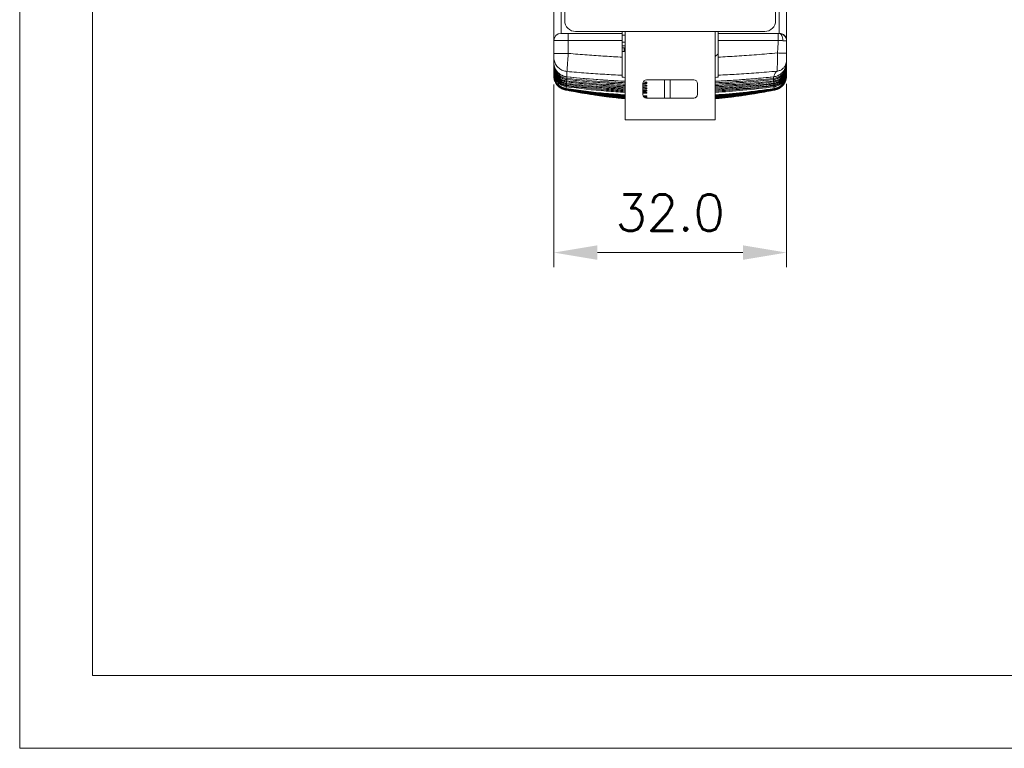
# Model space of a CAD drawing. Header units: millimetres. Extents: x 0 to 420, y 0 to 297.
# Tile 1 of 21: x 0 to 135, y 0 to 100. Entities that reach past the tile are written whole.
import ezdxf

# ---------------------------------------------------------------- set-up
doc = ezdxf.new("R2010")
doc.units = ezdxf.units.MM
doc.layers.get('0').update_dxf_attribs({"linetype": 'CONTINUOUS', "lineweight": 13})
doc.layers.get('Defpoints').update_dxf_attribs({"linetype": 'CONTINUOUS', "lineweight": 13})
doc.layers.add('Dimension', color=2, linetype='CONTINUOUS', lineweight=9)
doc.layers.add('Line', color=3, linetype='CONTINUOUS', lineweight=25)
doc.styles.get("Standard").update_dxf_attribs({"font": 'romans.shx'})
doc.dimstyles.new('yutana', dxfattribs={"dimtxt": 3.5, "dimasz": 3, "dimexe": 1, "dimexo": 0.6, "dimgap": 1.5, "dimtad": 1, "dimdec": 1, "dimzin": 0, "dimdsep": 46, "dimtxsty": 'Standard', "dimcen": 0, "dimadec": 0, "dimazin": 0, "dimtp": 0.01, "dimtm": 0.01, "dimtfac": 1, "dimtdec": 1, "dimtmove": 0, "dimatfit": 3, "dimfxl": 1, "dimtolj": 1, "dimtzin": 0, "dimlwd": 0, "dimlwe": 0, "dimarcsym": 0})

# ---------------------------------------------------------------- blocks, each defined once
blk = doc.blocks.new('*D6')
at = {"layer": 'Defpoints', "color": 0, "ltscale": 5}
for p in [(73.42, 92.51), (105.42, 92.62), (105.42, 68.19)]:
    blk.add_point(p, dxfattribs=at)
at = {"layer": 'Dimension', "color": 0, "lineweight": 0, "ltscale": 5}
for p, q in [((73.42, 91.31), (73.42, 66.19)), ((105.42, 91.42), (105.42, 66.19)), ((79.42, 68.19), (99.42, 68.19))]:
    blk.add_line(p, q, dxfattribs=at)
at = {"layer": 'Dimension', "color": 0, "ltscale": 5}
for points in [[(79.42, 69.19), (79.42, 67.19), (73.42, 68.19)], [(99.42, 69.19), (99.42, 67.19), (105.42, 68.19)]]:
    blk.add_solid(points, dxfattribs=at)
at = {"layer": 'Dimension', "color": 0, "ltscale": 5, "insert": (89.42, 73.69), "char_height": 5, "attachment_point": 5}
blk.add_mtext('\\A1;32.0', dxfattribs=at)

msp = doc.modelspace()

# ---------------------------------------------------------------- linework, layer by layer
at = {"ltscale": 5}
for points in [[(0, 0), (420, 0), (420, 297), (0, 297)], [(10, 10), (410, 10), (410, 287), (10, 287)]]:
    msp.add_lwpolyline(points, close=True, dxfattribs=at)
at = {"layer": 'Line', "color": 7, "linetype": 'Continuous', "lineweight": 0}
for p, q in [((73.42, 94.37), (73.42, 205.34)), ((105.42, 93.37), (105.42, 204.71)), ((74.42, 98.35), (74.42, 200.35)), ((104.42, 98.35), (104.42, 200.35)), ((74.92, 100.1), (74.92, 198.6)), ((103.92, 100.1), (103.92, 198.6)), ((82.82, 98.35), (74.42, 98.35)), ((75.42, 95.59), (75.42, 98.35)), ((76.42, 98.6), (102.42, 98.6)), ((82.82, 92.31), (82.82, 98.6)), ((82.82, 98.12), (83.22, 98.12)), ((83.22, 98.6), (83.22, 86.45)), ((95.62, 86.45), (95.62, 98.6)), ((96.02, 92.31), (96.02, 98.6)), ((104.42, 98.35), (96.02, 98.35)), ((104.26, 97.35), (104.26, 98.35)), ((82.82, 97.35), (73.42, 97.35)), ((82.82, 97.12), (83.22, 97.12)), ((82.82, 96.65), (83.22, 96.65)), ((82.82, 96.65), (83.22, 96.65)), ((82.82, 96.35), (83.22, 96.35)), ((83.12, 95.85), (83.12, 96.35)), ((104.26, 97.35), (96.02, 97.35)), ((73.42, 95.59), (75.42, 95.59)), ((83.22, 95.85), (82.82, 95.85)), ((95.62, 95.15), (96.02, 95.55)), ((73.42, 94.37), (73.45, 94.03)), ((73.42, 94.13), (73.44, 94.13)), ((73.42, 94.13), (73.42, 94)), ((73.42, 94), (73.45, 93.65)), ((73.42, 93.79), (73.44, 93.79)), ((73.42, 93.79), (73.42, 93.66)), ((73.42, 93.66), (73.45, 93.31)), ((73.42, 93.48), (73.43, 93.48)), ((73.42, 93.48), (73.42, 93.37)), ((105.29, 94), (105.29, 94)), ((105.42, 93.79), (105.38, 93.79)), ((105.42, 94.13), (105.39, 94.13)), ((105.39, 93.66), (105.42, 94)), ((105.39, 93.32), (105.42, 93.66)), ((105.42, 93.48), (105.4, 93.48)), ((73.42, 93.21), (73.44, 93.21)), ((73.42, 93.21), (73.42, 93.12)), ((73.42, 92.99), (73.43, 92.99)), ((73.42, 92.99), (73.42, 92.75)), ((73.42, 92.67), (73.43, 92.67)), ((73.42, 92.67), (73.42, 92.62)), ((73.42, 92.57), (73.43, 92.57)), ((75.21, 92.37), (75.21, 92.37)), ((103.63, 92.37), (103.63, 92.37)), ((105.42, 92.66), (105.38, 92.66)), ((105.42, 93.21), (105.4, 93.21)), ((105.42, 92.99), (105.4, 92.99)), ((105.42, 92.57), (105.41, 92.57)), ((105.42, 93.21), (105.42, 93.12)), ((105.42, 92.99), (105.42, 92.75)), ((105.42, 92.66), (105.42, 92.62)), ((75.17, 91.38), (75.17, 91.38)), ((75.19, 91.67), (75.19, 91.67)), ((75.2, 92), (75.2, 92)), ((85.67, 89.95), (85.67, 91.45)), ((86.17, 91.95), (92.67, 91.95)), ((86.19, 91.65), (86.21, 91.65)), ((86.19, 91.24), (86.21, 91.24)), ((86.19, 90.87), (86.21, 90.87)), ((88.62, 89.45), (88.62, 91.95)), ((89.42, 91.95), (89.42, 89.46)), ((93.17, 91.45), (93.17, 89.95)), ((103.63, 92), (103.64, 92)), ((103.65, 91.67), (103.65, 91.67)), ((103.66, 91.38), (103.66, 91.38)), ((92.67, 89.45), (86.17, 89.45)), ((86.19, 90.53), (86.21, 90.53)), ((83.22, 86.45), (95.62, 86.45))]:
    msp.add_line(p, q, dxfattribs=at)
for centre, radius, start, end in [((76.42, 100.1), 1.5, 180, 270), ((102.42, 100.1), 1.5, 270, 0), ((74.42, 97.35), 1, 90, 180), ((86.17, 91.45), 0.5, 90, 180), ((92.67, 91.45), 0.5, 0, 90), ((86.17, 89.95), 0.5, 180, 270), ((92.67, 89.95), 0.5, 270, 0)]:
    msp.add_arc(centre, radius, start, end, dxfattribs=at)
for points, knots in [([(104.35, 98.35), (104.46, 98.35), (104.69, 98.32), (104.99, 98.17), (105.23, 97.93), (105.38, 97.63), (105.42, 97.41), (105.42, 97.3)], [0, 0, 0, 0, 0.333863, 0.666837, 0.999595, 1.331048, 1.66227, 1.66227, 1.66227, 1.66227]), ([(104.92, 97.34), (104.92, 97.47), (104.9, 97.72), (104.78, 98.05), (104.6, 98.28), (104.43, 98.35), (104.35, 98.35)], [0, 0, 0, 0, 0.388512, 0.739279, 1.02714, 1.260147, 1.260147, 1.260147, 1.260147]), ([(105.42, 97.41), (105.42, 97.5), (105.39, 97.67), (105.28, 97.9), (105.11, 98.1), (104.9, 98.25), (104.66, 98.33), (104.5, 98.35), (104.42, 98.35)], [0, 0, 0, 0, 0.254914, 0.516889, 0.77248, 1.025036, 1.278128, 1.518943, 1.518943, 1.518943, 1.518943]), ([(104.26, 97.35), (104.26, 97.15), (104.25, 96.77), (104.22, 96.2), (104.19, 95.84), (104.17, 95.66)], [0, 0, 0, 0, 0.601434, 1.165951, 1.694314, 1.694314, 1.694314, 1.694314]), ([(104.92, 97.34), (104.82, 97.34), (104.6, 97.35), (104.38, 97.35), (104.26, 97.35)], [0, 0, 0, 0, 0.3135593, 0.6587207, 0.6587207, 0.6587207, 0.6587207]), ([(105.42, 97.3), (105.42, 97.3), (105.37, 97.31), (105.32, 97.32), (105.21, 97.33), (105.08, 97.34), (104.98, 97.34), (104.92, 97.34)], [0, 0, 0, 0, 0.0252436, 0.0932702, 0.202065, 0.3425448, 0.5011567, 0.5011567, 0.5011567, 0.5011567]), ([(73.42, 95.09), (73.42, 94.9), (73.48, 94.5), (73.73, 93.96), (74.14, 93.52), (74.65, 93.22), (75.04, 93.12), (75.23, 93.11)], [0, 0, 0, 0, 0.587062, 1.174459, 1.762409, 2.350945, 2.9399, 2.9399, 2.9399, 2.9399]), ([(75.23, 93.11), (75.24, 93.15), (75.25, 93.28), (75.27, 93.55), (75.29, 93.94), (75.33, 94.43), (75.37, 94.99), (75.4, 95.39), (75.42, 95.59)], [0, 0, 0, 0, 0.126902, 0.398506, 0.798248, 1.301671, 1.877848, 2.491868, 2.491868, 2.491868, 2.491868]), ([(82.82, 95.08), (82.04, 95.12), (80.44, 95.2), (77.97, 95.37), (76.28, 95.51), (75.42, 95.59)], [0, 0, 0, 0, 2.336347, 4.808919, 7.418162, 7.418162, 7.418162, 7.418162]), ([(104.17, 95.66), (103.21, 95.57), (101.35, 95.4), (98.63, 95.21), (96.87, 95.12), (96.02, 95.08)], [0, 0, 0, 0, 2.887254, 5.611043, 8.171984, 8.171984, 8.171984, 8.171984]), ([(104.17, 95.66), (104.17, 95.59), (104.17, 95.44), (104.17, 95.23), (104.17, 95.01), (104.16, 94.8), (104.16, 94.6), (104.16, 94.4), (104.16, 94.22), (104.16, 94.05), (104.15, 93.88), (104.15, 93.74), (104.15, 93.6), (104.14, 93.49), (104.14, 93.38), (104.13, 93.3), (104.13, 93.24), (104.12, 93.19), (104.11, 93.16), (104.11, 93.15)], [0, 0, 0, 0, 0.219761, 0.438148, 0.653134, 0.863079, 1.066374, 1.261471, 1.446886, 1.621215, 1.783142, 1.931448, 2.065028, 2.182888, 2.284168, 2.368144, 2.434252, 2.482139, 2.511826, 2.511826, 2.511826, 2.511826]), ([(105.42, 95.66), (105.42, 95.64), (105.3, 95.62), (105.16, 95.61), (104.87, 95.61), (104.54, 95.63), (104.3, 95.65), (104.17, 95.66)], [0, 0, 0, 0, 0.070492, 0.24936, 0.526215, 0.874981, 1.261678, 1.261678, 1.261678, 1.261678]), ([(75.21, 92.15), (75.05, 92.16), (74.73, 92.24), (74.29, 92.46), (73.92, 92.78), (73.63, 93.19), (73.46, 93.64), (73.42, 93.97), (73.42, 94.13)], [0, 0, 0, 0, 0.487289, 0.974158, 1.460839, 1.947781, 2.435227, 2.923377, 2.923377, 2.923377, 2.923377]), ([(75.19, 91.8), (75.03, 91.82), (74.72, 91.89), (74.28, 92.12), (73.91, 92.44), (73.63, 92.84), (73.46, 93.3), (73.42, 93.62), (73.42, 93.79)], [0, 0, 0, 0, 0.485316, 0.970105, 1.454667, 1.939399, 2.424536, 2.910291, 2.910291, 2.910291, 2.910291]), ([(75.18, 91.49), (75.02, 91.51), (74.7, 91.59), (74.27, 91.82), (73.91, 92.14), (73.63, 92.54), (73.46, 92.99), (73.42, 93.32), (73.42, 93.48)], [0, 0, 0, 0, 0.483131, 0.965623, 1.447857, 1.930182, 2.412818, 2.895993, 2.895993, 2.895993, 2.895993]), ([(73.45, 94.03), (73.46, 93.98), (73.5, 93.77), (73.64, 93.41), (73.92, 93.01), (74.29, 92.69), (74.73, 92.46), (75.05, 92.39), (75.21, 92.37)], [0, 0, 0, 0, 0.148323, 0.638216, 1.127791, 1.616867, 2.105307, 2.593222, 2.593222, 2.593222, 2.593222]), ([(73.45, 94.03), (73.48, 93.85), (73.59, 93.49), (73.91, 93.01), (74.35, 92.64), (74.81, 92.44), (75.11, 92.38), (75.21, 92.37)], [0, 0, 0, 0, 0.538399, 1.114742, 1.690761, 2.265153, 2.591148, 2.591148, 2.591148, 2.591148]), ([(73.45, 93.65), (73.46, 93.6), (73.5, 93.4), (73.63, 93.05), (73.92, 92.64), (74.29, 92.32), (74.72, 92.09), (75.04, 92.02), (75.2, 92)], [0, 0, 0, 0, 0.139543, 0.627155, 1.11449, 1.601416, 2.087813, 2.573859, 2.573859, 2.573859, 2.573859]), ([(73.45, 93.65), (73.48, 93.47), (73.59, 93.12), (73.9, 92.65), (74.34, 92.27), (74.7, 92.11), (74.88, 92.06)], [0, 0, 0, 0, 0.526975, 1.101011, 1.674915, 2.247469, 2.247469, 2.247469, 2.247469]), ([(105.29, 94), (105.26, 93.93), (105.15, 93.73), (104.9, 93.45), (104.53, 93.23), (104.25, 93.17), (104.11, 93.15)], [0, 0, 0, 0, 0.250464, 0.676311, 1.10127, 1.525387, 1.525387, 1.525387, 1.525387]), ([(105.04, 93.18), (105.05, 93.2), (105.18, 93.38), (105.36, 93.77), (105.42, 94.16), (105.42, 94.35)], [0, 0, 0, 0, 0.088253, 0.66874, 1.24862, 1.24862, 1.24862, 1.24862]), ([(105.42, 94.13), (105.42, 93.97), (105.38, 93.64), (105.26, 93.34), (105.18, 93.19)], [0, 0, 0, 0, 0.4888918, 0.9767388, 0.9767388, 0.9767388, 0.9767388]), ([(105.29, 94), (105.33, 94.09), (105.4, 94.28), (105.42, 94.49), (105.42, 94.59)], [0, 0, 0, 0, 0.2898757, 0.6040128, 0.6040128, 0.6040128, 0.6040128]), ([(73.42, 93.37), (73.42, 93.21), (73.46, 92.89), (73.63, 92.43), (73.91, 92.03), (74.27, 91.71), (74.7, 91.48), (75.02, 91.4), (75.18, 91.38)], [0, 0, 0, 0, 0.482575, 0.965071, 1.447348, 1.929368, 2.41104, 2.893516, 2.893516, 2.893516, 2.893516]), ([(75.16, 91.23), (75.01, 91.25), (74.69, 91.33), (74.26, 91.56), (73.9, 91.88), (73.63, 92.28), (73.46, 92.73), (73.42, 93.05), (73.42, 93.21)], [0, 0, 0, 0, 0.480706, 0.960652, 1.44032, 1.920007, 2.399923, 2.8803, 2.8803, 2.8803, 2.8803]), ([(73.42, 93.12), (73.42, 92.96), (73.46, 92.64), (73.63, 92.19), (73.9, 91.79), (74.26, 91.46), (74.69, 91.24), (75, 91.16), (75.16, 91.13)], [0, 0, 0, 0, 0.479691, 0.959294, 1.438693, 1.917895, 2.396827, 2.875971, 2.875971, 2.875971, 2.875971]), ([(75.15, 91.01), (74.96, 91.03), (74.59, 91.14), (74.1, 91.45), (73.72, 91.89), (73.47, 92.41), (73.42, 92.8), (73.42, 92.99)], [0, 0, 0, 0, 0.572862, 1.144653, 1.716207, 2.28784, 2.85999, 2.85999, 2.85999, 2.85999]), ([(73.42, 92.75), (73.42, 92.56), (73.47, 92.18), (73.71, 91.66), (74.09, 91.22), (74.57, 90.91), (74.93, 90.8), (75.12, 90.77)], [0, 0, 0, 0, 0.56719, 1.134134, 1.700873, 2.267407, 2.834499, 2.834499, 2.834499, 2.834499]), ([(75.03, 90.71), (74.87, 90.74), (74.53, 90.85), (74.08, 91.15), (73.71, 91.58), (73.47, 92.1), (73.42, 92.48), (73.42, 92.67)], [0, 0, 0, 0, 0.484893, 1.048778, 1.612366, 2.175876, 2.739713, 2.739713, 2.739713, 2.739713]), ([(73.42, 92.62), (73.42, 92.44), (73.47, 92.06), (73.71, 91.54), (74.07, 91.11), (74.53, 90.81), (74.86, 90.7), (75.01, 90.67)], [0, 0, 0, 0, 0.56261, 1.124941, 1.687073, 2.249056, 2.725426, 2.725426, 2.725426, 2.725426]), ([(75.08, 90.6), (74.9, 90.63), (74.54, 90.75), (74.07, 91.06), (73.7, 91.49), (73.47, 92.01), (73.42, 92.38), (73.42, 92.57)], [0, 0, 0, 0, 0.560551, 1.119703, 1.678548, 2.237257, 2.796209, 2.796209, 2.796209, 2.796209]), ([(73.42, 92.55), (73.42, 92.36), (73.47, 91.99), (73.7, 91.47), (74.06, 91.04), (74.53, 90.72), (74.89, 90.61), (75.07, 90.58)], [0, 0, 0, 0, 0.557509, 1.114696, 1.671676, 2.228544, 2.786363, 2.786363, 2.786363, 2.786363]), ([(73.5, 91.97), (73.5, 91.97), (73.44, 92.15), (73.42, 92.34), (73.42, 92.52)], [0, 0, 0, 0, 0.0066822, 0.5601675, 0.5601675, 0.5601675, 0.5601675]), ([(73.42, 92.51), (73.42, 92.33), (73.47, 91.96), (73.7, 91.45), (74.05, 91.02), (74.51, 90.7), (74.86, 90.58), (75.05, 90.55)], [0, 0, 0, 0, 0.551784, 1.103196, 1.654373, 2.205459, 2.757641, 2.757641, 2.757641, 2.757641]), ([(73.45, 93.31), (73.46, 93.27), (73.5, 93.07), (73.63, 92.72), (73.91, 92.32), (74.28, 91.99), (74.71, 91.77), (75.03, 91.69), (75.19, 91.67)], [0, 0, 0, 0, 0.130682, 0.615837, 1.100748, 1.585333, 2.069482, 2.553464, 2.553464, 2.553464, 2.553464]), ([(73.45, 93.31), (73.48, 93.14), (73.59, 92.79), (73.9, 92.32), (74.34, 91.94), (74.69, 91.79), (74.87, 91.73)], [0, 0, 0, 0, 0.515301, 1.08685, 1.65845, 2.228972, 2.228972, 2.228972, 2.228972]), ([(75.21, 92.15), (75.2, 92.16), (75.21, 92.21), (75.21, 92.29), (75.22, 92.35), (75.22, 92.37)], [0, 0, 0, 0, 0.0464659, 0.1547568, 0.2239833, 0.2239833, 0.2239833, 0.2239833]), ([(75.2, 92), (75.2, 92.02), (75.2, 92.05), (75.21, 92.1), (75.21, 92.13), (75.21, 92.15)], [0, 0, 0, 0, 0.0475859, 0.0959419, 0.1449746, 0.1449746, 0.1449746, 0.1449746]), ([(75.21, 92.37), (75.22, 92.45), (75.22, 92.61), (75.23, 92.85), (75.23, 93.02), (75.23, 93.11)], [0, 0, 0, 0, 0.2312187, 0.4765595, 0.7358396, 0.7358396, 0.7358396, 0.7358396]), ([(75.21, 92.37), (76.4, 92.24), (78.87, 92.02), (81.54, 91.84), (83.02, 91.77), (83.22, 91.76)], [0, 0, 0, 0, 3.588538, 7.429119, 8.028593, 8.028593, 8.028593, 8.028593]), ([(83.22, 91.56), (82.38, 91.59), (79.7, 91.73), (77.03, 91.96), (75.21, 92.15)], [0, 0, 0, 0, 2.527919, 8.03225, 8.03225, 8.03225, 8.03225]), ([(82.82, 92.59), (82.02, 92.62), (80.38, 92.71), (77.85, 92.88), (76.12, 93.02), (75.23, 93.11)], [0, 0, 0, 0, 2.392982, 4.927379, 7.60349, 7.60349, 7.60349, 7.60349]), ([(95.62, 91.76), (96.37, 91.79), (98.12, 91.89), (100.79, 92.09), (102.72, 92.27), (103.63, 92.37)], [0, 0, 0, 0, 2.253877, 5.267338, 8.039857, 8.039857, 8.039857, 8.039857]), ([(103.63, 92.15), (102.22, 92), (99.55, 91.76), (96.88, 91.61), (95.62, 91.56)], [0, 0, 0, 0, 4.255316, 8.033299, 8.033299, 8.033299, 8.033299]), ([(104.11, 93.15), (103.16, 93.06), (101.31, 92.9), (98.61, 92.72), (96.87, 92.63), (96.02, 92.59)], [0, 0, 0, 0, 2.862959, 5.5662, 8.110051, 8.110051, 8.110051, 8.110051]), ([(103.63, 92.15), (103.64, 92.16), (103.62, 92.21), (103.62, 92.29), (103.62, 92.35), (103.62, 92.37)], [0, 0, 0, 0, 0.0464736, 0.1547825, 0.2241179, 0.2241179, 0.2241179, 0.2241179]), ([(103.63, 92.37), (103.73, 92.38), (104.02, 92.43), (104.47, 92.62), (104.83, 92.92), (104.99, 93.12), (105.04, 93.18)], [0, 0, 0, 0, 0.297577, 0.871631, 1.445857, 1.660266, 1.660266, 1.660266, 1.660266]), ([(103.63, 92.37), (103.83, 92.39), (104.21, 92.49), (104.69, 92.78), (104.94, 93.04), (105.04, 93.18)], [0, 0, 0, 0, 0.582998, 1.165361, 1.659554, 1.659554, 1.659554, 1.659554]), ([(104.11, 93.15), (104.06, 93.11), (103.96, 93.02), (103.86, 92.86), (103.78, 92.71), (103.72, 92.54), (103.67, 92.43), (103.63, 92.37)], [0, 0, 0, 0, 0.2055735, 0.3875659, 0.5586621, 0.7315566, 0.924919, 0.924919, 0.924919, 0.924919]), ([(103.63, 92), (103.8, 92.02), (104.12, 92.09), (104.55, 92.32), (104.92, 92.64), (105.11, 92.91), (105.19, 93.06)], [0, 0, 0, 0, 0.486599, 0.973446, 1.460542, 1.947766, 1.947766, 1.947766, 1.947766]), ([(104.9, 92.79), (104.8, 92.67), (104.55, 92.46), (104.11, 92.24), (103.79, 92.16), (103.63, 92.15)], [0, 0, 0, 0, 0.486569, 0.972944, 1.459527, 1.459527, 1.459527, 1.459527]), ([(103.63, 92.15), (103.63, 92.13), (103.63, 92.1), (103.63, 92.05), (103.63, 92.02), (103.63, 92)], [0, 0, 0, 0, 0.0492181, 0.0975405, 0.144975, 0.144975, 0.144975, 0.144975]), ([(105.19, 92.85), (105.11, 92.71), (104.92, 92.44), (104.56, 92.12), (104.12, 91.89), (103.8, 91.82), (103.64, 91.8)], [0, 0, 0, 0, 0.484914, 0.969378, 1.453704, 1.938246, 1.938246, 1.938246, 1.938246]), ([(103.65, 91.67), (103.81, 91.69), (104.13, 91.77), (104.56, 91.99), (104.93, 92.32), (105.18, 92.69), (105.29, 92.95), (105.33, 93.07)], [0, 0, 0, 0, 0.484487, 0.969074, 1.453839, 1.938652, 2.304318, 2.304318, 2.304318, 2.304318]), ([(105.36, 93), (105.32, 92.84), (105.21, 92.54), (104.93, 92.14), (104.56, 91.82), (104.13, 91.59), (103.82, 91.51), (103.66, 91.49)], [0, 0, 0, 0, 0.483032, 0.965552, 1.447705, 1.929767, 2.412053, 2.412053, 2.412053, 2.412053]), ([(103.66, 91.38), (103.82, 91.4), (104.14, 91.48), (104.57, 91.71), (104.93, 92.03), (105.21, 92.43), (105.32, 92.74), (105.36, 92.89)], [0, 0, 0, 0, 0.482136, 0.964238, 1.446451, 1.928646, 2.410708, 2.410708, 2.410708, 2.410708]), ([(105.42, 93.21), (105.42, 93.05), (105.38, 92.73), (105.21, 92.28), (104.93, 91.88), (104.57, 91.56), (104.14, 91.33), (103.83, 91.25), (103.67, 91.23)], [0, 0, 0, 0, 0.481145, 0.961461, 1.441358, 1.920963, 2.400515, 2.880301, 2.880301, 2.880301, 2.880301]), ([(103.68, 91.13), (103.84, 91.16), (104.15, 91.24), (104.58, 91.46), (104.94, 91.79), (105.21, 92.19), (105.38, 92.64), (105.42, 92.96), (105.42, 93.12)], [0, 0, 0, 0, 0.479499, 0.958868, 1.438278, 1.917615, 2.396798, 2.875971, 2.875971, 2.875971, 2.875971]), ([(105.42, 92.99), (105.42, 92.83), (105.38, 92.51), (105.21, 92.06), (104.94, 91.66), (104.58, 91.34), (104.16, 91.11), (103.85, 91.03), (103.69, 91.01)], [0, 0, 0, 0, 0.478098, 0.955441, 1.432453, 1.909236, 2.385997, 2.863, 2.863, 2.863, 2.863]), ([(103.72, 90.77), (103.87, 90.79), (104.18, 90.87), (104.6, 91.11), (104.95, 91.43), (105.22, 91.82), (105.38, 92.27), (105.42, 92.59), (105.42, 92.75)], [0, 0, 0, 0, 0.473357, 0.946292, 1.419158, 1.891871, 2.364421, 2.837026, 2.837026, 2.837026, 2.837026]), ([(105.42, 92.66), (105.42, 92.51), (105.38, 92.19), (105.22, 91.75), (104.95, 91.35), (104.6, 91.03), (104.19, 90.8), (103.88, 90.71), (103.73, 90.69)], [0, 0, 0, 0, 0.471066, 0.941515, 1.411784, 1.881925, 2.352078, 2.822479, 2.822479, 2.822479, 2.822479]), ([(103.74, 90.65), (103.89, 90.67), (104.2, 90.76), (104.61, 90.99), (104.96, 91.31), (105.22, 91.71), (105.38, 92.15), (105.42, 92.47), (105.42, 92.62)], [0, 0, 0, 0, 0.46952, 0.938679, 1.407736, 1.876623, 2.345352, 2.814188, 2.814188, 2.814188, 2.814188]), ([(105.42, 92.57), (105.42, 92.41), (105.38, 92.1), (105.22, 91.66), (104.96, 91.27), (104.62, 90.95), (104.21, 90.71), (103.91, 90.62), (103.75, 90.6)], [0, 0, 0, 0, 0.466965, 0.933377, 1.399673, 1.865877, 2.332096, 2.798558, 2.798558, 2.798558, 2.798558]), ([(103.76, 90.57), (103.92, 90.6), (104.22, 90.69), (104.62, 90.93), (104.96, 91.25), (105.22, 91.64), (105.38, 92.08), (105.42, 92.39), (105.42, 92.55)], [0, 0, 0, 0, 0.46535, 0.93024, 1.395005, 1.859592, 2.324041, 2.788645, 2.788645, 2.788645, 2.788645]), ([(103.79, 90.55), (103.94, 90.58), (104.24, 90.67), (104.64, 90.91), (104.97, 91.23), (105.23, 91.62), (105.38, 92.05), (105.42, 92.36), (105.42, 92.51)], [0, 0, 0, 0, 0.460569, 0.920621, 1.380539, 1.840285, 2.299924, 2.759774, 2.759774, 2.759774, 2.759774]), ([(103.93, 92.05), (104.11, 92.1), (104.47, 92.26), (104.9, 92.62), (105.11, 92.92), (105.19, 93.07)], [0, 0, 0, 0, 0.574338, 1.150698, 1.668456, 1.668456, 1.668456, 1.668456]), ([(103.94, 91.73), (104.12, 91.78), (104.48, 91.93), (104.92, 92.3), (105.14, 92.63), (105.22, 92.8)], [0, 0, 0, 0, 0.572183, 1.146229, 1.720783, 1.720783, 1.720783, 1.720783]), ([(105.33, 93.07), (105.34, 93.1), (105.36, 93.19), (105.38, 93.27), (105.39, 93.32)], [0, 0, 0, 0, 0.1197063, 0.2623852, 0.2623852, 0.2623852, 0.2623852]), ([(75.11, 90.69), (75.1, 90.7), (75.11, 90.74), (75.12, 90.76), (75.12, 90.77)], [0, 0, 0, 0, 0.04229592, 0.0789757, 0.0789757, 0.0789757, 0.0789757]), ([(75.1, 90.65), (75.1, 90.65), (75.1, 90.66), (75.1, 90.68), (75.11, 90.69), (75.11, 90.69)], [0, 0, 0, 0, 0.01377141, 0.02837276, 0.04377048, 0.04377048, 0.04377048, 0.04377048]), ([(83.22, 89.8), (82.35, 89.85), (79.64, 90.07), (76.93, 90.41), (75.11, 90.69)], [0, 0, 0, 0, 2.611564, 8.158733, 8.158733, 8.158733, 8.158733]), ([(75.12, 90.77), (75.12, 90.79), (75.13, 90.84), (75.14, 90.92), (75.15, 90.98), (75.15, 91.01)], [0, 0, 0, 0, 0.0702874, 0.150189, 0.2397494, 0.2397494, 0.2397494, 0.2397494]), ([(75.12, 90.77), (76.95, 90.49), (79.65, 90.16), (82.36, 89.95), (83.22, 89.89)], [0, 0, 0, 0, 5.563225, 8.143771, 8.143771, 8.143771, 8.143771]), ([(75.15, 91.01), (75.14, 91.02), (75.16, 91.07), (75.16, 91.11), (75.16, 91.13)], [0, 0, 0, 0, 0.0437744, 0.1284006, 0.1284006, 0.1284006, 0.1284006]), ([(83.22, 90.23), (82.36, 90.28), (79.66, 90.47), (76.97, 90.76), (75.15, 91.01)], [0, 0, 0, 0, 2.576104, 8.106718, 8.106718, 8.106718, 8.106718]), ([(75.16, 91.23), (75.16, 91.24), (75.17, 91.3), (75.17, 91.35), (75.18, 91.38)], [0, 0, 0, 0, 0.0444794, 0.1525621, 0.1525621, 0.1525621, 0.1525621]), ([(75.16, 91.13), (75.16, 91.14), (75.16, 91.17), (75.16, 91.2), (75.16, 91.22), (75.16, 91.23)], [0, 0, 0, 0, 0.0310098, 0.06282031, 0.09543084, 0.09543084, 0.09543084, 0.09543084]), ([(75.16, 91.13), (76.99, 90.89), (79.68, 90.6), (82.37, 90.42), (83.22, 90.37)], [0, 0, 0, 0, 5.546514, 8.09589, 8.09589, 8.09589, 8.09589]), ([(75.18, 91.49), (75.17, 91.51), (75.19, 91.56), (75.19, 91.62), (75.19, 91.66), (75.19, 91.67)], [0, 0, 0, 0, 0.0451617, 0.1536724, 0.1766954, 0.1766954, 0.1766954, 0.1766954]), ([(75.17, 91.38), (76.36, 91.23), (78.83, 90.96), (81.52, 90.76), (83.01, 90.67), (83.22, 90.66)], [0, 0, 0, 0, 3.598332, 7.455238, 8.077843, 8.077843, 8.077843, 8.077843]), ([(83.22, 90.51), (82.36, 90.56), (79.67, 90.73), (76.99, 91), (75.16, 91.23)], [0, 0, 0, 0, 2.56161, 8.08488, 8.08488, 8.08488, 8.08488]), ([(75.18, 91.38), (75.18, 91.39), (75.18, 91.42), (75.18, 91.46), (75.18, 91.48), (75.18, 91.49)], [0, 0, 0, 0, 0.0366854, 0.0740992, 0.1122391, 0.1122391, 0.1122391, 0.1122391]), ([(83.22, 90.82), (82.37, 90.86), (79.68, 91.03), (77.01, 91.28), (75.18, 91.49)], [0, 0, 0, 0, 2.548916, 8.065408, 8.065408, 8.065408, 8.065408]), ([(75.19, 91.8), (75.19, 91.81), (75.2, 91.87), (75.2, 91.93), (75.21, 91.98), (75.21, 92)], [0, 0, 0, 0, 0.045823, 0.1542267, 0.2004878, 0.2004878, 0.2004878, 0.2004878]), ([(75.19, 91.67), (75.19, 91.69), (75.19, 91.71), (75.19, 91.76), (75.19, 91.79), (75.19, 91.8)], [0, 0, 0, 0, 0.0421164, 0.0850093, 0.1286786, 0.1286786, 0.1286786, 0.1286786]), ([(83.22, 91.17), (82.37, 91.21), (79.69, 91.36), (77.02, 91.6), (75.19, 91.8)], [0, 0, 0, 0, 2.537755, 8.047959, 8.047959, 8.047959, 8.047959]), ([(75.19, 91.67), (76.38, 91.53), (78.85, 91.28), (81.53, 91.08), (83.01, 91), (83.22, 90.99)], [0, 0, 0, 0, 3.595057, 7.44593, 8.059656, 8.059656, 8.059656, 8.059656]), ([(75.2, 92), (76.39, 91.87), (78.86, 91.63), (81.53, 91.44), (83.02, 91.37), (83.22, 91.36)], [0, 0, 0, 0, 3.591802, 7.437262, 8.043325, 8.043325, 8.043325, 8.043325]), ([(80.03, 90.88), (80.25, 90.86), (80.68, 90.83), (81.12, 90.79), (81.33, 90.78)], [0, 0, 0, 0, 0.655776, 1.304599, 1.304599, 1.304599, 1.304599]), ([(80.05, 91.2), (80.27, 91.18), (80.69, 91.15), (81.12, 91.12), (81.34, 91.1)], [0, 0, 0, 0, 0.648152, 1.289455, 1.289455, 1.289455, 1.289455]), ([(80.07, 91.55), (80.28, 91.54), (80.7, 91.51), (81.13, 91.48), (81.34, 91.46)], [0, 0, 0, 0, 0.639419, 1.272063, 1.272063, 1.272063, 1.272063]), ([(80.09, 91.94), (80.3, 91.93), (80.71, 91.9), (81.13, 91.87), (81.34, 91.86)], [0, 0, 0, 0, 0.629339, 1.252017, 1.252017, 1.252017, 1.252017]), ([(85.94, 91.66), (85.95, 91.65), (85.97, 91.61), (86.02, 91.54), (86.11, 91.48), (86.18, 91.46), (86.21, 91.46)], [0, 0, 0, 0, 0.0185604, 0.1398636, 0.2494071, 0.3477036, 0.3477036, 0.3477036, 0.3477036]), ([(85.95, 91.25), (85.95, 91.25), (85.97, 91.21), (86.02, 91.15), (86.11, 91.09), (86.18, 91.07), (86.21, 91.07)], [0, 0, 0, 0, 0.0033476, 0.1242968, 0.233539, 0.3319818, 0.3319818, 0.3319818, 0.3319818]), ([(85.96, 90.88), (85.97, 90.85), (86.02, 90.79), (86.11, 90.73), (86.18, 90.71), (86.21, 90.71)], [0, 0, 0, 0, 0.1061047, 0.2150398, 0.3136323, 0.3136323, 0.3136323, 0.3136323]), ([(86.21, 91.65), (86.21, 91.62), (86.21, 91.55), (86.21, 91.49), (86.21, 91.46)], [0, 0, 0, 0, 0.0962946, 0.1906969, 0.1906969, 0.1906969, 0.1906969]), ([(86.21, 91.24), (86.21, 91.21), (86.21, 91.15), (86.21, 91.1), (86.21, 91.07)], [0, 0, 0, 0, 0.0880782, 0.1742498, 0.1742498, 0.1742498, 0.1742498]), ([(86.21, 90.87), (86.21, 90.84), (86.21, 90.79), (86.21, 90.74), (86.21, 90.71)], [0, 0, 0, 0, 0.0798696, 0.1578184, 0.1578184, 0.1578184, 0.1578184]), ([(95.62, 91.36), (96.37, 91.39), (98.12, 91.5), (100.8, 91.71), (102.72, 91.9), (103.64, 92)], [0, 0, 0, 0, 2.256718, 5.27123, 8.04357, 8.04357, 8.04357, 8.04357]), ([(103.64, 91.8), (102.23, 91.64), (99.56, 91.39), (96.88, 91.23), (95.62, 91.17)], [0, 0, 0, 0, 4.261897, 8.049148, 8.049148, 8.049148, 8.049148]), ([(95.62, 90.99), (96.37, 91.03), (98.13, 91.14), (100.81, 91.36), (102.73, 91.56), (103.65, 91.67)], [0, 0, 0, 0, 2.264171, 5.283934, 8.059934, 8.059934, 8.059934, 8.059934]), ([(103.66, 91.49), (102.24, 91.33), (99.57, 91.06), (96.88, 90.88), (95.62, 90.82)], [0, 0, 0, 0, 4.269062, 8.066762, 8.066762, 8.066762, 8.066762]), ([(95.62, 90.66), (96.38, 90.7), (98.14, 90.82), (100.82, 91.05), (102.74, 91.27), (103.66, 91.38)], [0, 0, 0, 0, 2.272697, 5.298313, 8.07816, 8.07816, 8.07816, 8.07816]), ([(103.67, 91.23), (102.26, 91.05), (99.58, 90.77), (96.89, 90.58), (95.62, 90.51)], [0, 0, 0, 0, 4.276911, 8.086427, 8.086427, 8.086427, 8.086427]), ([(95.62, 90.37), (96.88, 90.44), (99.58, 90.64), (102.26, 90.95), (103.68, 91.13)], [0, 0, 0, 0, 3.804686, 8.097607, 8.097607, 8.097607, 8.097607]), ([(103.69, 91.01), (102.27, 90.82), (99.59, 90.51), (96.89, 90.31), (95.62, 90.23)], [0, 0, 0, 0, 4.285537, 8.108493, 8.108493, 8.108493, 8.108493]), ([(95.62, 89.89), (96.89, 89.97), (99.6, 90.2), (102.3, 90.55), (103.72, 90.77)], [0, 0, 0, 0, 3.83405, 8.146504, 8.146504, 8.146504, 8.146504]), ([(103.73, 90.69), (102.31, 90.47), (99.61, 90.11), (96.9, 89.88), (95.62, 89.79)], [0, 0, 0, 0, 4.305726, 8.161647, 8.161647, 8.161647, 8.161647]), ([(98.89, 91.56), (99.06, 91.57), (99.38, 91.6), (99.71, 91.62), (99.87, 91.64)], [0, 0, 0, 0, 0.4923158, 0.9814602, 0.9814602, 0.9814602, 0.9814602]), ([(98.89, 91.2), (99.06, 91.22), (99.39, 91.24), (99.72, 91.27), (99.89, 91.29)], [0, 0, 0, 0, 0.50358, 1.003944, 1.003944, 1.003944, 1.003944]), ([(98.89, 90.89), (99.06, 90.9), (99.4, 90.93), (99.74, 90.96), (99.91, 90.98)], [0, 0, 0, 0, 0.513306, 1.023349, 1.023349, 1.023349, 1.023349]), ([(98.9, 91.95), (99.06, 91.97), (99.38, 91.99), (99.7, 92.01), (99.86, 92.03)], [0, 0, 0, 0, 0.4800159, 0.9569183, 0.9569183, 0.9569183, 0.9569183]), ([(103.64, 91.8), (103.65, 91.81), (103.64, 91.87), (103.64, 91.93), (103.63, 91.98), (103.63, 92)], [0, 0, 0, 0, 0.0458285, 0.1542467, 0.2005095, 0.2005095, 0.2005095, 0.2005095]), ([(103.64, 91.8), (103.64, 91.79), (103.64, 91.76), (103.65, 91.71), (103.65, 91.69), (103.65, 91.67)], [0, 0, 0, 0, 0.0436696, 0.0865623, 0.1286786, 0.1286786, 0.1286786, 0.1286786]), ([(103.66, 91.49), (103.66, 91.51), (103.65, 91.56), (103.65, 91.62), (103.65, 91.66), (103.65, 91.67)], [0, 0, 0, 0, 0.0451642, 0.1536844, 0.1767107, 0.1767107, 0.1767107, 0.1767107]), ([(103.66, 91.49), (103.66, 91.48), (103.66, 91.46), (103.66, 91.42), (103.66, 91.39), (103.66, 91.38)], [0, 0, 0, 0, 0.0381531, 0.0755571, 0.1121769, 0.1121769, 0.1121769, 0.1121769]), ([(103.67, 91.23), (103.68, 91.24), (103.66, 91.3), (103.66, 91.35), (103.66, 91.38)], [0, 0, 0, 0, 0.0444798, 0.1525763, 0.1525763, 0.1525763, 0.1525763]), ([(103.67, 91.23), (103.67, 91.22), (103.67, 91.2), (103.68, 91.17), (103.68, 91.14), (103.68, 91.13)], [0, 0, 0, 0, 0.0326062, 0.06441876, 0.09543086, 0.09543086, 0.09543086, 0.09543086]), ([(103.69, 91.01), (103.7, 91.02), (103.68, 91.07), (103.68, 91.11), (103.68, 91.13)], [0, 0, 0, 0, 0.043773, 0.1284192, 0.1284192, 0.1284192, 0.1284192]), ([(103.69, 91.01), (103.69, 90.98), (103.7, 90.92), (103.71, 90.84), (103.71, 90.79), (103.72, 90.77)], [0, 0, 0, 0, 0.0906833, 0.1714465, 0.2423454, 0.2423454, 0.2423454, 0.2423454]), ([(103.73, 90.69), (103.74, 90.7), (103.73, 90.73), (103.72, 90.76), (103.72, 90.77)], [0, 0, 0, 0, 0.04228364, 0.07836097, 0.07836097, 0.07836097, 0.07836097]), ([(103.73, 90.69), (103.73, 90.68), (103.73, 90.68), (103.74, 90.66), (103.74, 90.65), (103.74, 90.65)], [0, 0, 0, 0, 0.01525716, 0.02975467, 0.04344893, 0.04344893, 0.04344893, 0.04344893]), ([(104.23, 90.69), (104.23, 90.69), (104.19, 90.68), (104.16, 90.66), (104.13, 90.65)], [0, 0, 0, 0, 0.0066045, 0.1050913, 0.1050913, 0.1050913, 0.1050913]), ([(104.62, 90.93), (104.62, 90.92), (104.6, 90.9), (104.57, 90.88), (104.54, 90.87)], [0, 0, 0, 0, 0.00513131, 0.09969332, 0.09969332, 0.09969332, 0.09969332]), ([(75.05, 90.55), (75.05, 90.55), (75.05, 90.55), (75.06, 90.55), (75.06, 90.55)], [0, 0, 0, 0, 0.00815994, 0.01207671, 0.01207671, 0.01207671, 0.01207671]), ([(83.22, 89.5), (82.95, 89.52), (81.44, 89.65), (78.71, 89.95), (76.26, 90.33), (75.06, 90.55)], [0, 0, 0, 0, 0.806203, 4.550252, 8.230436, 8.230436, 8.230436, 8.230436]), ([(75.08, 90.6), (75.07, 90.61), (75.08, 90.63), (75.09, 90.65), (75.09, 90.65)], [0, 0, 0, 0, 0.04150054, 0.05295179, 0.05295179, 0.05295179, 0.05295179]), ([(75.07, 90.58), (75.07, 90.58), (75.08, 90.58), (75.08, 90.59), (75.08, 90.6), (75.08, 90.6)], [0, 0, 0, 0, 0.00795408, 0.01670877, 0.0262803, 0.0262803, 0.0262803, 0.0262803]), ([(75.07, 90.58), (76.91, 90.25), (79.62, 89.87), (82.34, 89.63), (83.21, 89.56)], [0, 0, 0, 0, 5.581952, 8.206205, 8.206205, 8.206205, 8.206205]), ([(83.22, 89.63), (82.34, 89.69), (79.62, 89.93), (76.91, 90.29), (75.08, 90.6)], [0, 0, 0, 0, 2.635422, 8.190557, 8.190557, 8.190557, 8.190557]), ([(75.1, 90.65), (76.23, 90.46), (78.6, 90.13), (81.31, 89.85), (82.88, 89.73), (83.22, 89.71)], [0, 0, 0, 0, 3.446978, 7.160563, 8.175261, 8.175261, 8.175261, 8.175261]), ([(76.41, 90.29), (76.55, 90.27), (77, 90.19), (77.47, 90.11), (77.79, 90.06), (77.8, 90.06)], [0, 0, 0, 0, 0.415355, 1.374878, 1.409223, 1.409223, 1.409223, 1.409223]), ([(77.23, 90.17), (77.72, 90.09), (79.45, 89.83), (81.45, 89.6), (82.95, 89.47), (83.22, 89.45)], [0, 0, 0, 0, 1.487239, 5.238078, 6.028812, 6.028812, 6.028812, 6.028812]), ([(77.8, 90.06), (78.09, 90.01), (78.39, 89.96), (78.69, 89.92), (78.7, 89.92)], [0, 0, 0, 0, 0.8673127, 0.9106028, 0.9106028, 0.9106028, 0.9106028]), ([(83.22, 89.41), (82.94, 89.44), (81.41, 89.57), (79.76, 89.77), (78.4, 89.97), (78.27, 89.99)], [0, 0, 0, 0, 0.838223, 4.598403, 4.976226, 4.976226, 4.976226, 4.976226]), ([(82.75, 89.4), (82.62, 89.42), (81.6, 89.52), (80.58, 89.64), (79.7, 89.77)], [0, 0, 0, 0, 0.409125, 3.078699, 3.078699, 3.078699, 3.078699]), ([(79.7, 89.77), (80.03, 89.72), (80.71, 89.63), (81.75, 89.5), (82.59, 89.41), (83.08, 89.36), (83.22, 89.35)], [0, 0, 0, 0, 1.016264, 2.058346, 3.137039, 3.546153, 3.546153, 3.546153, 3.546153]), ([(81.6, 89.54), (81.86, 89.51), (82.4, 89.46), (82.94, 89.41), (83.22, 89.38)], [0, 0, 0, 0, 0.806074, 1.626882, 1.626882, 1.626882, 1.626882]), ([(85.97, 90.54), (85.98, 90.52), (86.02, 90.46), (86.11, 90.41), (86.18, 90.39), (86.21, 90.39)], [0, 0, 0, 0, 0.0867337, 0.1953532, 0.2941034, 0.2941034, 0.2941034, 0.2941034]), ([(85.98, 90.24), (85.99, 90.22), (86.03, 90.18), (86.11, 90.13), (86.18, 90.11), (86.21, 90.11)], [0, 0, 0, 0, 0.0705471, 0.1788443, 0.2777529, 0.2777529, 0.2777529, 0.2777529]), ([(86, 89.75), (86.01, 89.75), (86.04, 89.71), (86.11, 89.67), (86.18, 89.65), (86.21, 89.65)], [0, 0, 0, 0, 0.031082, 0.138724, 0.2379277, 0.2379277, 0.2379277, 0.2379277]), ([(86.02, 89.55), (86.04, 89.54), (86.09, 89.5), (86.16, 89.48), (86.21, 89.47)], [0, 0, 0, 0, 0.0727278, 0.2064278, 0.2064278, 0.2064278, 0.2064278]), ([(86.21, 90.53), (86.21, 90.51), (86.21, 90.46), (86.21, 90.41), (86.21, 90.39)], [0, 0, 0, 0, 0.0716702, 0.1413983, 0.1413983, 0.1413983, 0.1413983]), ([(86.21, 90.23), (86.21, 90.21), (86.21, 90.17), (86.21, 90.13), (86.21, 90.11)], [0, 0, 0, 0, 0.0634637, 0.1249847, 0.1249847, 0.1249847, 0.1249847]), ([(86.21, 89.74), (86.21, 89.73), (86.21, 89.7), (86.21, 89.67), (86.21, 89.65)], [0, 0, 0, 0, 0.04719729, 0.09245451, 0.09245451, 0.09245451, 0.09245451]), ([(86.21, 89.55), (86.21, 89.54), (86.21, 89.51), (86.21, 89.49), (86.21, 89.47)], [0, 0, 0, 0, 0.03898309, 0.07602764, 0.07602764, 0.07602764, 0.07602764]), ([(95.62, 89.71), (96.96, 89.8), (99.68, 90.05), (102.38, 90.43), (103.74, 90.65)], [0, 0, 0, 0, 4.043616, 8.176024, 8.176024, 8.176024, 8.176024]), ([(103.75, 90.6), (102.33, 90.36), (99.63, 89.97), (96.91, 89.72), (95.62, 89.63)], [0, 0, 0, 0, 4.316265, 8.193944, 8.193944, 8.193944, 8.193944]), ([(95.62, 89.56), (96.91, 89.66), (99.63, 89.92), (102.34, 90.32), (103.76, 90.57)], [0, 0, 0, 0, 3.874387, 8.209846, 8.209846, 8.209846, 8.209846]), ([(103.78, 90.55), (102.37, 90.29), (99.65, 89.88), (96.92, 89.6), (95.62, 89.5)], [0, 0, 0, 0, 4.3119, 8.231143, 8.231143, 8.231143, 8.231143]), ([(95.62, 89.45), (96.92, 89.56), (98.87, 89.76), (100.8, 90.04), (101.44, 90.14)], [0, 0, 0, 0, 3.913071, 5.8653, 5.8653, 5.8653, 5.8653]), ([(100.19, 89.93), (99.98, 89.9), (98.46, 89.69), (96.93, 89.52), (95.62, 89.41)], [0, 0, 0, 0, 0.64486, 4.599256, 4.599256, 4.599256, 4.599256]), ([(95.62, 89.35), (95.83, 89.37), (96.36, 89.42), (97.22, 89.52), (98.17, 89.63), (98.78, 89.72), (99.08, 89.76)], [0, 0, 0, 0, 0.627026, 1.62104, 2.591847, 3.481083, 3.481083, 3.481083, 3.481083]), ([(96.82, 89.5), (97.73, 89.59), (98.69, 89.71), (99.65, 89.84), (99.7, 89.85)], [0, 0, 0, 0, 2.742251, 2.896744, 2.896744, 2.896744, 2.896744]), ([(99.7, 89.85), (99.66, 89.84), (99.45, 89.81), (99.25, 89.78), (99.08, 89.76)], [0, 0, 0, 0, 0.1099514, 0.629106, 0.629106, 0.629106, 0.629106]), ([(100.97, 90.05), (100.98, 90.05), (101.3, 90.1), (101.76, 90.18), (102.22, 90.26), (102.37, 90.28)], [0, 0, 0, 0, 0.023884, 0.960068, 1.413993, 1.413993, 1.413993, 1.413993]), ([(103.75, 90.6), (103.77, 90.61), (103.75, 90.63), (103.75, 90.65), (103.75, 90.65)], [0, 0, 0, 0, 0.04149218, 0.05224866, 0.05224866, 0.05224866, 0.05224866]), ([(103.75, 90.6), (103.75, 90.6), (103.76, 90.59), (103.76, 90.58), (103.76, 90.58), (103.76, 90.57)], [0, 0, 0, 0, 0.00946719, 0.01811924, 0.0259729, 0.0259729, 0.0259729, 0.0259729]), ([(103.78, 90.55), (103.78, 90.55), (103.79, 90.55), (103.79, 90.55), (103.79, 90.55)], [0, 0, 0, 0, 0.00875833, 0.01210236, 0.01210236, 0.01210236, 0.01210236])]:
    msp.add_open_spline(points, degree=3, knots=knots, dxfattribs=at)
for points in [[(105.19, 93.06), (105.26, 93.2), (105.32, 93.35), (105.36, 93.51)], [(105.22, 93.13), (105.3, 93.29), (105.36, 93.47), (105.39, 93.66)], [(105.42, 93.79), (105.42, 93.62), (105.4, 93.46), (105.36, 93.3)], [(105.36, 93.51), (105.37, 93.56), (105.38, 93.61), (105.39, 93.66)], [(105.42, 93.48), (105.42, 93.36), (105.41, 93.25), (105.39, 93.13)], [(74.88, 92.06), (74.99, 92.03), (75.09, 92.01), (75.2, 92)], [(75.21, 92.37), (76.84, 92.2), (78.46, 92.06), (80.09, 91.94)], [(83.22, 92.29), (83.09, 92.3), (82.95, 92.31), (82.82, 92.31)], [(96.02, 92.31), (95.89, 92.31), (95.75, 92.3), (95.62, 92.29)], [(99.86, 92.03), (101.12, 92.12), (102.38, 92.24), (103.63, 92.37)], [(103.64, 92), (103.73, 92.01), (103.83, 92.03), (103.93, 92.05)], [(105.18, 93.19), (105.11, 93.05), (105.01, 92.92), (104.9, 92.79)], [(105.36, 93.3), (105.32, 93.15), (105.26, 92.99), (105.19, 92.85)], [(105.19, 93.07), (105.2, 93.09), (105.21, 93.11), (105.22, 93.13)], [(105.22, 92.8), (105.27, 92.89), (105.3, 92.99), (105.33, 93.08)], [(105.33, 93.08), (105.36, 93.16), (105.38, 93.24), (105.39, 93.32)], [(105.37, 92.06), (105.36, 92.04), (105.36, 92.03), (105.35, 92.01)], [(105.39, 93.13), (105.38, 93.09), (105.37, 93.04), (105.36, 93)], [(105.36, 92.89), (105.38, 92.97), (105.39, 93.05), (105.4, 93.13)], [(105.42, 92.52), (105.42, 92.37), (105.4, 92.21), (105.37, 92.06)], [(105.4, 93.13), (105.41, 93.21), (105.42, 93.29), (105.42, 93.37)], [(73.72, 91.47), (73.62, 91.62), (73.55, 91.79), (73.5, 91.97)], [(73.74, 91.43), (73.73, 91.44), (73.73, 91.46), (73.72, 91.47)], [(74.07, 91.04), (73.95, 91.16), (73.83, 91.29), (73.74, 91.43)], [(74.12, 91), (74.1, 91.01), (74.09, 91.03), (74.07, 91.04)], [(74.53, 90.73), (74.38, 90.8), (74.24, 90.9), (74.12, 91)], [(74.6, 90.7), (74.57, 90.71), (74.55, 90.72), (74.53, 90.73)], [(75.06, 90.55), (74.9, 90.58), (74.75, 90.63), (74.6, 90.7)], [(74.87, 91.73), (74.98, 91.7), (75.08, 91.68), (75.19, 91.67)], [(75.11, 90.69), (75.08, 90.7), (75.05, 90.7), (75.03, 90.71)], [(75.18, 91.38), (76.79, 91.18), (78.41, 91.01), (80.03, 90.88)], [(75.19, 91.67), (76.81, 91.48), (78.43, 91.32), (80.05, 91.2)], [(75.2, 92), (76.82, 91.82), (78.44, 91.67), (80.07, 91.55)], [(81.33, 90.78), (81.96, 90.73), (82.59, 90.69), (83.22, 90.66)], [(81.34, 91.86), (81.96, 91.82), (82.59, 91.79), (83.22, 91.76)], [(81.34, 91.46), (81.96, 91.42), (82.59, 91.39), (83.22, 91.36)], [(81.34, 91.1), (81.96, 91.06), (82.59, 91.02), (83.22, 90.99)], [(85.66, 91.26), (85.74, 91.25), (85.83, 91.25), (85.91, 91.25)], [(85.66, 91.26), (85.74, 91.25), (85.82, 91.25), (85.91, 91.25)], [(86.21, 91.46), (86.03, 91.46), (85.85, 91.47), (85.67, 91.47)], [(86.21, 91.07), (86.03, 91.07), (85.85, 91.08), (85.67, 91.08)], [(85.67, 90.89), (85.75, 90.88), (85.83, 90.88), (85.9, 90.88)], [(85.67, 90.88), (85.75, 90.88), (85.83, 90.88), (85.91, 90.88)], [(86.21, 90.71), (86.03, 90.72), (85.85, 90.72), (85.67, 90.73)], [(85.72, 91.66), (85.78, 91.66), (85.85, 91.66), (85.91, 91.66)], [(85.73, 91.66), (85.79, 91.66), (85.85, 91.66), (85.91, 91.66)], [(85.9, 90.88), (86.01, 90.87), (86.11, 90.87), (86.21, 90.87)], [(85.91, 91.66), (86, 91.65), (86.09, 91.65), (86.19, 91.65)], [(85.91, 91.66), (86.01, 91.66), (86.11, 91.65), (86.21, 91.65)], [(85.91, 91.25), (86, 91.25), (86.1, 91.24), (86.19, 91.24)], [(85.91, 91.25), (86.01, 91.25), (86.11, 91.24), (86.21, 91.24)], [(85.91, 90.88), (86, 90.87), (86.1, 90.87), (86.19, 90.87)], [(95.62, 91.76), (96.71, 91.81), (97.81, 91.88), (98.9, 91.95)], [(95.62, 91.36), (96.71, 91.41), (97.8, 91.48), (98.89, 91.56)], [(95.62, 90.99), (96.71, 91.05), (97.8, 91.12), (98.89, 91.2)], [(95.62, 90.66), (96.71, 90.72), (97.8, 90.8), (98.89, 90.89)], [(99.87, 91.64), (101.13, 91.74), (102.38, 91.86), (103.63, 92)], [(99.89, 91.29), (101.14, 91.4), (102.4, 91.52), (103.65, 91.67)], [(99.91, 90.98), (101.16, 91.09), (102.41, 91.23), (103.66, 91.38)], [(103.65, 91.67), (103.75, 91.68), (103.84, 91.7), (103.94, 91.73)], [(104.54, 90.87), (104.44, 90.8), (104.34, 90.74), (104.23, 90.69)], [(104.9, 91.17), (104.81, 91.08), (104.72, 91), (104.62, 90.93)], [(104.96, 91.24), (104.94, 91.22), (104.92, 91.2), (104.9, 91.17)], [(105.17, 91.56), (105.11, 91.45), (105.04, 91.34), (104.96, 91.24)], [(105.21, 91.63), (105.2, 91.6), (105.18, 91.58), (105.17, 91.56)], [(105.35, 92.01), (105.32, 91.88), (105.27, 91.75), (105.21, 91.63)], [(75.01, 90.67), (75.04, 90.66), (75.07, 90.65), (75.1, 90.65)], [(75.06, 90.55), (75.05, 90.56), (75.05, 90.57), (75.05, 90.58)], [(75.05, 90.55), (75.11, 90.54), (75.17, 90.53), (75.23, 90.52)], [(75.23, 90.52), (75.45, 90.47), (75.68, 90.43), (75.91, 90.39)], [(76.41, 90.29), (76.02, 90.37), (75.62, 90.44), (75.23, 90.52)], [(75.91, 90.39), (76.35, 90.31), (76.79, 90.24), (77.23, 90.17)], [(77.24, 90.15), (76.96, 90.2), (76.69, 90.25), (76.41, 90.29)], [(77.24, 90.15), (77.43, 90.12), (77.62, 90.09), (77.8, 90.06)], [(78.27, 89.99), (77.93, 90.04), (77.58, 90.1), (77.24, 90.15)], [(79.7, 89.77), (79.37, 89.81), (79.03, 89.86), (78.7, 89.92)], [(78.7, 89.92), (79.66, 89.77), (80.63, 89.65), (81.6, 89.54)], [(83.22, 89.36), (83.06, 89.37), (82.91, 89.39), (82.75, 89.4)], [(85.67, 90.55), (85.75, 90.55), (85.83, 90.54), (85.91, 90.54)], [(85.67, 90.55), (85.75, 90.55), (85.83, 90.54), (85.9, 90.54)], [(86.21, 90.39), (86.03, 90.4), (85.85, 90.4), (85.67, 90.41)], [(85.67, 90.25), (85.85, 90.24), (86.03, 90.24), (86.21, 90.23)], [(86.21, 90.11), (86.03, 90.11), (85.86, 90.12), (85.68, 90.12)], [(85.71, 89.76), (85.87, 89.75), (86.04, 89.75), (86.21, 89.74)], [(86.21, 89.65), (86.06, 89.66), (85.91, 89.66), (85.75, 89.67)], [(85.85, 89.56), (85.97, 89.56), (86.09, 89.55), (86.21, 89.55)], [(85.9, 90.54), (86.01, 90.54), (86.11, 90.54), (86.21, 90.53)], [(85.91, 90.54), (86, 90.54), (86.1, 90.54), (86.19, 90.53)], [(86.21, 89.47), (86.14, 89.48), (86.07, 89.48), (86, 89.48)], [(95.62, 89.38), (96.02, 89.42), (96.42, 89.45), (96.82, 89.5)], [(95.74, 89.37), (95.7, 89.37), (95.66, 89.36), (95.62, 89.36)], [(99.08, 89.76), (97.97, 89.6), (96.86, 89.47), (95.74, 89.37)], [(99.7, 89.85), (100.12, 89.91), (100.55, 89.98), (100.97, 90.05)], [(100.19, 89.92), (100.03, 89.9), (99.86, 89.87), (99.7, 89.85)], [(101.66, 90.16), (101.17, 90.08), (100.68, 90), (100.19, 89.93)], [(101.44, 90.14), (101.97, 90.22), (102.5, 90.31), (103.03, 90.41)], [(102.37, 90.28), (102.13, 90.24), (101.89, 90.2), (101.66, 90.16)], [(103.62, 90.52), (103.2, 90.44), (102.78, 90.36), (102.37, 90.28)], [(103.03, 90.41), (103.22, 90.44), (103.42, 90.48), (103.62, 90.52)], [(103.62, 90.52), (103.67, 90.53), (103.73, 90.54), (103.79, 90.55)], [(104.13, 90.65), (104.02, 90.61), (103.9, 90.58), (103.78, 90.55)], [(103.78, 90.55), (103.79, 90.56), (103.79, 90.57), (103.78, 90.58)]]:
    msp.add_open_spline(points, degree=3, dxfattribs=at)

# ---------------------------------------------------------------- dimensions: what is measured, and where the dimension line sits
at = {"layer": 'Dimension', "color": 7}
dim = msp.add_linear_dim(base=(105.42, 68.19), p1=(73.42, 92.51), p2=(105.42, 92.62), dimstyle='yutana', override={"dimscale": 2, "dimtxt": 2.5, "dimasz": 3}, dxfattribs=at)
dim.commit()
dim.dimension.update_dxf_attribs({"geometry": '*D6', "text_midpoint": (89.42, 73.69)})

doc.saveas('drawing.dxf')
